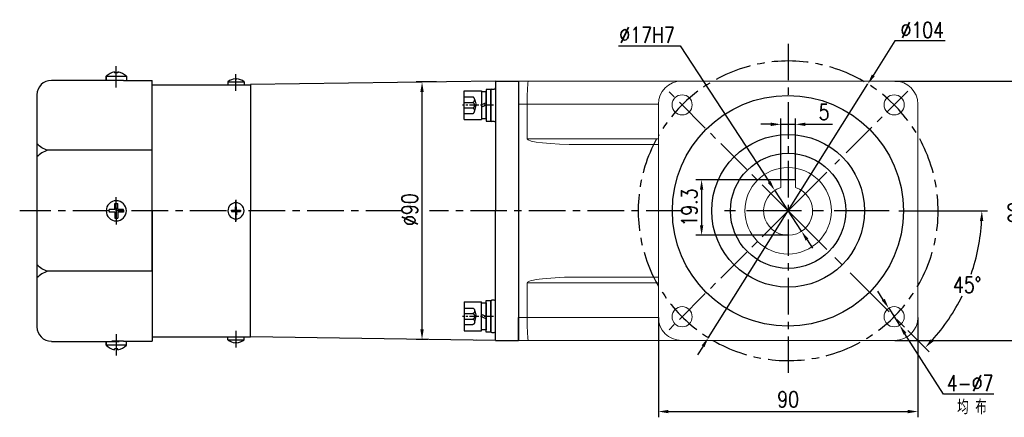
# Model space of a CAD drawing. Header units: inches. Extents: x 837 to 6223, y -2862 to 3098.
# Tile 50 of 139: x 4501 to 4842, y -655 to -517. Entities that reach past the tile are written whole.
import ezdxf

# ---------------------------------------------------------------- set-up
doc = ezdxf.new("R2010")
doc.units = ezdxf.units.IN
doc.header["$LTSCALE"] = 10
doc.header["$MEASUREMENT"] = 0
doc.linetypes.add('CENTER', pattern=[10.16, 6.35, -1.27, 1.27, -1.27])
doc.linetypes.add('HIDDEN', pattern=[1.905, 1.27, -0.635])
for name, color, linetype in [('1轮廓实线层', 7, 'Continuous'), ('3中心线层', 1, 'CENTER'), ('4虚线层', 6, 'HIDDEN'), ('6文字层', 3, 'Continuous'), ('7标注层', 4, 'Continuous')]:
    doc.layers.add(name, color=color, linetype=linetype)
doc.styles.add('PC_TEXTSTYLE', font='isocp.shx', dxfattribs={"width": 0.8, "bigfont": 'HZFS.SHX'})
doc.styles.add('TH_GBDIM', font='romans.shx', dxfattribs={"width": 0.8, "bigfont": 'gbcbig.shx'})
doc.dimstyles.new('TH_GBDIM', dxfattribs={"dimtxt": 3.5, "dimasz": 2.5, "dimexe": 2, "dimexo": 0, "dimgap": 1, "dimtad": 1, "dimdec": 4, "dimdsep": 46, "dimtxsty": 'TH_GBDIM', "dimcen": 0.09, "dimclrd": 4, "dimclre": 4, "dimclrt": 3, "dimadec": 0, "dimazin": 0, "dimtfac": 1, "dimtdec": 4, "dimtmove": 0, "dimatfit": 3, "dimfxl": 1, "dimtzin": 0, "dimarcsym": 0})
doc.dimstyles.new('角度标注', dxfattribs={"dimtxt": 3.5, "dimasz": 3, "dimexe": 2, "dimexo": 0, "dimgap": 1, "dimtad": 1, "dimtih": 1, "dimtoh": 1, "dimdsep": 46, "dimtxsty": 'PC_TEXTSTYLE', "dimsah": 1, "dimcen": 0.09, "dimclrd": 4, "dimclrt": 3, "dimadec": 0, "dimazin": 0, "dimtfac": 0.7, "dimtmove": 0, "dimatfit": 0, "dimfxl": 1, "dimtzin": 0, "dimarcsym": 0})

# ---------------------------------------------------------------- blocks, each defined once
blk = doc.blocks.new('*D817')
at = {"layer": '7标注层', "color": 4, "lineweight": -2, "transparency": 16777216}
for p, q in [((4804.18, -538.04), (4852.5, -538.04)), ((4850.5, -624.54), (4850.5, -541.54)), ((4804.18, -628.04), (4852.5, -628.04))]:
    blk.add_line(p, q, dxfattribs=at)
at = {"layer": '7标注层', "color": 4, "transparency": 16777216}
for points in [[(4849.92, -541.54), (4851.09, -541.54), (4850.5, -538.04)], [(4849.92, -624.54), (4851.09, -624.54), (4850.5, -628.04)]]:
    blk.add_solid(points, dxfattribs=at)
at = {"layer": 'Defpoints', "color": 0, "transparency": 16777216}
for p in [(4804.18, -538.04), (4850.5, -538.04), (4804.18, -628.04)]:
    blk.add_point(p, dxfattribs=at)
at = {"layer": '7标注层', "color": 3, "transparency": 16777216, "insert": (4846.25, -583.63), "char_height": 5.5, "attachment_point": 5, "rotation": 90, "style": 'TH_GBDIM'}
blk.add_mtext('90', dxfattribs=at)
blk = doc.blocks.new('*D818')
at = {"layer": '7标注层', "color": 4, "lineweight": -2, "transparency": 16777216}
for p, q in [((4722.18, -620.04), (4722.18, -654.72)), ((4812.18, -620.04), (4812.18, -654.72)), ((4725.68, -652.72), (4808.68, -652.72))]:
    blk.add_line(p, q, dxfattribs=at)
at = {"layer": '7标注层', "color": 4, "transparency": 16777216}
for points in [[(4725.68, -652.14), (4725.68, -653.31), (4722.18, -652.72)], [(4808.68, -652.14), (4808.68, -653.31), (4812.18, -652.72)]]:
    blk.add_solid(points, dxfattribs=at)
at = {"layer": 'Defpoints', "color": 0, "transparency": 16777216}
for p in [(4722.18, -620.04), (4812.18, -620.04), (4812.18, -652.72)]:
    blk.add_point(p, dxfattribs=at)
at = {"layer": '7标注层', "color": 3, "transparency": 16777216, "insert": (4767.18, -648.47), "char_height": 5.5, "attachment_point": 5, "style": 'TH_GBDIM'}
blk.add_mtext('90', dxfattribs=at)
blk = doc.blocks.new('*D719')
at = {"layer": '7标注层', "color": 4, "lineweight": -2, "transparency": 16777216}
for p, q in [((4804.23, -524.04), (4796.7, -536.04)), ((4821.65, -524.04), (4804.23, -524.04)), ((4739.52, -627.07), (4794.84, -539)), ((4737.66, -630.04), (4735.8, -633))]:
    blk.add_line(p, q, dxfattribs=at)
at = {"layer": '7标注层', "color": 4, "transparency": 16777216}
for points in [[(4796.2, -535.73), (4797.19, -536.35), (4794.84, -539)], [(4737.17, -629.73), (4738.16, -630.35), (4739.52, -627.07)]]:
    blk.add_solid(points, dxfattribs=at)
at = {"layer": 'Defpoints', "color": 0, "transparency": 16777216}
for p in [(4794.84, -539), (4739.52, -627.07)]:
    blk.add_point(p, dxfattribs=at)
at = {"layer": '7标注层', "color": 3, "transparency": 16777216, "insert": (4813.69, -520.29), "char_height": 5.5, "attachment_point": 5, "style": 'TH_GBDIM'}
blk.add_mtext('{∅104}{}{}', dxfattribs=at)
blk = doc.blocks.new('*D720')
at = {"layer": '7标注层', "color": 4, "lineweight": -2, "transparency": 16777216}
for p, q in [((4761.18, -553.01), (4757.68, -553.01)), ((4764.68, -572.24), (4764.68, -551.01)), ((4764.68, -553.01), (4769.68, -553.01)), ((4769.68, -572.24), (4769.68, -551.01)), ((4773.18, -553.01), (4782.61, -553.01))]:
    blk.add_line(p, q, dxfattribs=at)
at = {"layer": '7标注层', "color": 4, "transparency": 16777216}
for points in [[(4761.18, -552.43), (4761.18, -553.6), (4764.68, -553.01)], [(4773.18, -552.43), (4773.18, -553.6), (4769.68, -553.01)]]:
    blk.add_solid(points, dxfattribs=at)
at = {"layer": 'Defpoints', "color": 0, "transparency": 16777216}
for p in [(4764.68, -553.01), (4764.68, -572.24), (4769.68, -572.24)]:
    blk.add_point(p, dxfattribs=at)
at = {"layer": '7标注层', "color": 3, "transparency": 16777216, "insert": (4779.65, -548.76), "char_height": 5.5, "attachment_point": 5, "style": 'TH_GBDIM'}
blk.add_mtext('5', dxfattribs=at)
blk = doc.blocks.new('*D721')
at = {"layer": '7标注层', "color": 4, "lineweight": -2, "transparency": 16777216}
for p, q in [((4769.68, -572.24), (4735.17, -572.24)), ((4737.17, -575.74), (4737.17, -588.04)), ((4767.18, -591.54), (4735.17, -591.54))]:
    blk.add_line(p, q, dxfattribs=at)
at = {"layer": '7标注层', "color": 4, "transparency": 16777216}
for points in [[(4736.58, -575.74), (4737.75, -575.74), (4737.17, -572.24)], [(4736.58, -588.04), (4737.75, -588.04), (4737.17, -591.54)]]:
    blk.add_solid(points, dxfattribs=at)
at = {"layer": 'Defpoints', "color": 0, "transparency": 16777216}
for p in [(4769.68, -572.24), (4737.17, -591.54), (4767.18, -591.54)]:
    blk.add_point(p, dxfattribs=at)
at = {"layer": '7标注层', "color": 3, "transparency": 16777216, "insert": (4732.92, -581.89), "char_height": 5.5, "attachment_point": 5, "rotation": 90, "style": 'TH_GBDIM'}
blk.add_mtext('19.3', dxfattribs=at)
blk = doc.blocks.new('*D722')
at = {"layer": '7标注层', "color": 4, "lineweight": -2, "transparency": 16777216}
for p, q in [((4800.19, -613.9), (4798.32, -610.94)), ((4802.07, -616.85), (4805.83, -622.76)), ((4821.01, -646.64), (4807.7, -625.71)), ((4838.56, -646.64), (4821.01, -646.64))]:
    blk.add_line(p, q, dxfattribs=at)
at = {"layer": '7标注层', "color": 4, "transparency": 16777216}
for points in [[(4800.69, -613.59), (4799.7, -614.21), (4802.07, -616.85)], [(4808.2, -625.4), (4807.21, -626.03), (4805.83, -622.76)]]:
    blk.add_solid(points, dxfattribs=at)
at = {"layer": 'Defpoints', "color": 0, "transparency": 16777216}
for p in [(4802.07, -616.85), (4805.83, -622.76)]:
    blk.add_point(p, dxfattribs=at)
at = {"layer": '7标注层', "color": 3, "transparency": 16777216, "insert": (4830.28, -642.89), "char_height": 5.5, "attachment_point": 5, "style": 'TH_GBDIM'}
blk.add_mtext('4-∅7', dxfattribs=at)
blk = doc.blocks.new('*D723')
at = {"layer": '7标注层', "color": 4, "lineweight": -2, "transparency": 16777216}
for p, q in [((4708.32, -525.73), (4729.72, -525.73)), ((4729.72, -525.73), (4760.61, -572.99)), ((4771.83, -590.15), (4762.53, -575.92)), ((4773.74, -593.08), (4775.66, -596.01))]:
    blk.add_line(p, q, dxfattribs=at)
at = {"layer": '7标注层', "color": 4, "transparency": 16777216}
for points in [[(4761.1, -572.67), (4760.13, -573.31), (4762.53, -575.92)], [(4774.23, -592.76), (4773.26, -593.4), (4771.83, -590.15)]]:
    blk.add_solid(points, dxfattribs=at)
at = {"layer": 'Defpoints', "color": 0, "transparency": 16777216}
for p in [(4762.53, -575.92), (4771.83, -590.15)]:
    blk.add_point(p, dxfattribs=at)
at = {"layer": '7标注层', "color": 3, "transparency": 16777216, "insert": (4718.27, -521.98), "char_height": 5.5, "attachment_point": 5, "style": 'TH_GBDIM'}
blk.add_mtext('∅17H7', dxfattribs=at)
blk = doc.blocks.new('*D724')
at = {"layer": '7标注层', "color": 0, "lineweight": -2, "transparency": 16777216}
for p, q in [((4816.43, -583.04), (4836.37, -583.04)), ((4808.73, -624.59), (4816.11, -631.96))]:
    blk.add_line(p, q, dxfattribs=at)
at = {"layer": '7标注层', "color": 4, "lineweight": -2, "transparency": 16777216}
for start, end in [(340.9209, 357.0152), (317.9848, 333.9922)]:
    blk.add_arc((4767.18, -583.04), 67.19, start, end, dxfattribs=at)
at = {"layer": '7标注层', "color": 4, "transparency": 16777216}
for points in [[(4833.7, -586.52), (4834.86, -586.55), (4834.37, -583.04)], [(4817.52, -628.41), (4816.68, -627.61), (4814.69, -630.55)]]:
    blk.add_solid(points, dxfattribs=at)
at = {"layer": 'Defpoints', "color": 0, "transparency": 16777216}
for p in [(4767.18, -583.04), (4805.53, -583.04), (4816.43, -583.04), (4825.37, -616.63), (4808.73, -624.59)]:
    blk.add_point(p, dxfattribs=at)
at = {"layer": '7标注层', "color": 3, "transparency": 16777216, "insert": (4829.26, -608.75), "char_height": 5.5, "attachment_point": 5, "style": 'TH_GBDIM'}
blk.add_mtext('45°', dxfattribs=at)
blk = doc.blocks.new('*D717')
at = {"layer": '7标注层', "color": 4, "lineweight": -2, "transparency": 16777216}
for p, q in [((4645.18, -538.32), (4638.22, -538.32)), ((4640.22, -624.21), (4640.22, -541.82)), ((4642.18, -627.71), (4638.22, -627.71))]:
    blk.add_line(p, q, dxfattribs=at)
at = {"layer": '7标注层', "color": 4, "transparency": 16777216}
for points in [[(4639.63, -541.82), (4640.8, -541.82), (4640.22, -538.32)], [(4639.63, -624.21), (4640.8, -624.21), (4640.22, -627.71)]]:
    blk.add_solid(points, dxfattribs=at)
at = {"layer": 'Defpoints', "color": 0, "transparency": 16777216}
for p in [(4640.22, -538.32), (4645.18, -538.32), (4642.18, -627.71)]:
    blk.add_point(p, dxfattribs=at)
at = {"layer": '7标注层', "color": 3, "transparency": 16777216, "insert": (4635.97, -582.63), "char_height": 5.5, "attachment_point": 5, "rotation": 90, "style": 'TH_GBDIM'}
blk.add_mtext('%%C90', dxfattribs=at)
blk = doc.blocks.new('GB／T70.1M6M10')
at = {"layer": '1轮廓实线层'}
for p, q in [((0, -5), (0, 5)), ((0, 5), (6, 5)), ((6, 5), (6, -5)), ((0, -5), (6, -5))]:
    blk.add_line(p, q, dxfattribs=at)
at = {"layer": '3中心线层', "ltscale": 0.05}
blk.add_line((10.11, 0), (-0.6, 0), dxfattribs=at)
at = {"layer": '4虚线层'}
for p, q in [((0, 2.86), (3, 2.86)), ((0, 0.95), (3, 0.95)), ((3.6, 1.91), (4.15, 0)), ((3.6, -1.91), (4.15, 0)), ((0, -0.95), (3, -0.95)), ((0, -2.86), (3, -2.86))]:
    blk.add_line(p, q, dxfattribs=at)
for centre in [(2.54, 1.91), (2.54, 0), (2.54, -1.91)]:
    blk.add_arc(centre, 1.06, 295.6298, 64.3702, dxfattribs=at)
blk = doc.blocks.new('GB848_6_1.6_R')
at = {"layer": '1轮廓实线层'}
for p, q in [((-3.2, 1.6), (-5.5, 1.6)), ((-5.5, 1.6), (-5.5, 0)), ((-5.5, 0), (-3.2, 0)), ((3.2, 1.6), (-3.2, 1.6)), ((-3.2, 0), (3.2, 0)), ((5.5, 1.6), (3.2, 1.6)), ((3.2, 0), (5.5, 0)), ((5.5, 0), (5.5, 1.6))]:
    blk.add_line(p, q, dxfattribs=at)
blk = doc.blocks.new('GB93_6_0.8_R')
at = {"layer": '1轮廓实线层'}
for p, q in [((4.65, 1.6), (-4.65, 1.6)), ((-4.65, 1.6), (-4.65, 0)), ((-4.65, 0), (4.65, 0)), ((0, 0), (-0.69, 1.6)), ((0.86, 0), (0.17, 1.6)), ((4.65, 0), (4.65, 1.6))]:
    blk.add_line(p, q, dxfattribs=at)

msp = doc.modelspace()

# ---------------------------------------------------------------- linework, layer by layer
for p, q in [((4533.57945, -534.74947), (4533.57945, -535.17766)), ((4534.77945, -535.17766), (4533.57945, -535.17766)), ((4534.77945, -534.74947), (4534.77945, -535.17766)), ((4530.67945, -537.47491), (4530.67945, -536.34232)), ((4530.67945, -536.34232), (4530.67945, -537.77766)), ((4537.67945, -536.43672), (4530.67945, -536.43672)), ((4537.67945, -536.34232), (4537.67945, -537.77766)), ((4546.67945, -539.28604), (4554.59142, -539.28604)), ((4546.67945, -539.28604), (4580.67945, -539.28604)), ((4572.87945, -538.28604), (4572.87945, -539.28604)), ((4572.87945, -538.28604), (4578.47945, -538.28604)), ((4575.47945, -537.22213), (4575.47945, -537.38377)), ((4575.47945, -537.38377), (4575.87945, -537.38377)), ((4575.87945, -537.22213), (4575.87945, -537.38377)), ((4578.47945, -538.28604), (4578.47945, -539.28604)), ((4665.67945, -538.03604), (4580.67945, -539.23604)), ((4580.67945, -539.23604), (4580.67945, -539.28604)), ((4580.67945, -539.28604), (4580.67945, -583.03604)), ((4665.67945, -538.03604), (4673.67945, -538.03604)), ((4665.67945, -538.03604), (4665.67945, -538.03904)), ((4665.67945, -538.03604), (4665.67945, -583.03604)), ((4665.67945, -538.03604), (4665.67945, -583.03604)), ((4665.67945, -538.03604), (4665.67945, -583.03604)), ((4673.67945, -538.03604), (4673.67945, -546.03604)), ((4673.67945, -538.03604), (4673.67945, -546.03604)), ((4664.07945, -541.18588), (4664.07945, -551.58588)), ((4574.10162, -582.83604), (4575.47945, -582.83604)), ((4574.10162, -583.03604), (4574.10162, -582.83604)), ((4574.10162, -583.03604), (4574.10162, -583.23604)), ((4574.10162, -583.23604), (4575.47945, -583.23604)), ((4575.47945, -582.83604), (4575.47945, -581.63604)), ((4575.47945, -581.63604), (4575.87945, -581.63604)), ((4575.47945, -583.23604), (4575.47945, -584.43604)), ((4575.87945, -582.83604), (4575.87945, -581.63604)), ((4575.87945, -582.83604), (4577.25728, -582.83604)), ((4575.87945, -583.23604), (4577.25728, -583.23604)), ((4575.87945, -583.23604), (4575.87945, -584.43604)), ((4577.25728, -583.03604), (4577.25728, -582.83604)), ((4577.25728, -583.03604), (4577.25728, -583.23604)), ((4580.67945, -626.78604), (4580.67945, -583.03604)), ((4665.67945, -628.03604), (4665.67945, -583.03604)), ((4665.67945, -628.03604), (4665.67945, -583.03604)), ((4665.67945, -628.03604), (4665.67945, -583.03604)), ((4575.47945, -584.43604), (4575.87945, -584.43604)), ((4664.07945, -624.88022), (4664.07945, -614.48022)), ((4673.67945, -628.03604), (4673.67945, -620.03604)), ((4673.67945, -628.03604), (4673.67945, -620.03604)), ((4546.67945, -626.78604), (4554.59142, -626.78604)), ((4546.67945, -626.78604), (4572.87945, -626.78604)), ((4569.5688, -626.78604), (4580.67945, -626.78604)), ((4572.87945, -627.78604), (4572.87945, -626.78604)), ((4572.87945, -627.78604), (4578.47945, -627.78604)), ((4578.47945, -627.78604), (4578.47945, -626.78604)), ((4580.67945, -626.83604), (4580.67945, -626.78604)), ((4665.67945, -628.03604), (4580.67945, -626.83604)), ((4665.67945, -628.03604), (4659.1212, -627.94345)), ((4665.67945, -628.03604), (4665.67945, -628.03305)), ((4665.67945, -628.03604), (4673.67945, -628.03604)), ((4530.67945, -629.72977), (4530.67945, -628.29442)), ((4530.67945, -628.59717), (4530.67945, -629.72977)), ((4537.67945, -629.63536), (4530.67945, -629.63536)), ((4534.77945, -630.89442), (4533.57945, -630.89442)), ((4533.57945, -631.32262), (4533.57945, -630.89442)), ((4534.77945, -631.32262), (4534.77945, -630.89442)), ((4537.67945, -629.72977), (4537.67945, -628.29442)), ((4575.47945, -628.84996), (4575.47945, -628.68832)), ((4575.47945, -628.68832), (4575.87945, -628.68832)), ((4575.87945, -628.84996), (4575.87945, -628.68832))]:
    msp.add_line(p, q)
at = {"linetype": 'Continuous', "lineweight": 15}
for p, q in [((4673.67945, -538.03604), (4677.1177, -538.03604)), ((4677.1177, -538.03604), (4730.17945, -538.03604)), ((4804.17945, -538.03604), (4730.17945, -538.03604)), ((4676.67945, -546.03604), (4673.67945, -546.03604)), ((4722.17945, -546.03604), (4676.67945, -546.03604)), ((4676.67945, -558.03604), (4676.67945, -546.03604)), ((4722.17945, -546.03604), (4722.17945, -620.03604)), ((4812.17946, -620.03604), (4812.17946, -546.03604)), ((4676.67945, -558.03604), (4722.17945, -558.03604)), ((4722.17945, -560.03604), (4694.98901, -560.03604)), ((4694.98901, -606.03604), (4722.17945, -606.03604)), ((4722.17945, -608.03604), (4676.67945, -608.03604)), ((4676.67945, -608.03604), (4676.67945, -620.03604)), ((4673.67945, -620.03604), (4676.67945, -620.03604)), ((4676.67945, -620.03604), (4722.17945, -620.03604)), ((4677.1177, -628.03605), (4673.67945, -628.03605)), ((4730.17945, -628.03605), (4677.1177, -628.03605)), ((4730.17945, -628.03605), (4804.17945, -628.03605))]:
    msp.add_line(p, q, dxfattribs=at)
at = {"color": 7, "linetype": 'Continuous', "lineweight": 15}
for p, q in [((4764.67945, -573.87089), (4764.67945, -572.23604)), ((4764.67945, -572.23604), (4769.67945, -572.23604)), ((4769.67945, -572.23604), (4769.67945, -573.87089)), ((4764.67945, -574.91201), (4764.67945, -574.49438)), ((4764.67945, -574.65079), (4764.67945, -574.91201)), ((4769.67945, -574.49438), (4769.67945, -574.91201)), ((4769.67945, -574.91201), (4769.67945, -574.65079))]:
    msp.add_line(p, q, dxfattribs=at)
at = {"linetype": 'Continuous', "lineweight": 15}
for centre in [(4730.4099, -546.26649), (4803.94901, -546.26649), (4730.4099, -619.8056), (4803.94901, -619.8056)]:
    msp.add_circle(centre, 3.5, dxfattribs=at)
at = {"color": 7, "linetype": 'Continuous', "lineweight": 15}
msp.add_circle((4767.17945, -583.03604), 15, dxfattribs=at)
for centre, radius, start, end in [((4535.13934, -541.02581), 6.46728, 103.957243, 133.5991462), ((4533.21956, -541.02581), 6.46728, 46.4008538, 76.042757), ((4575.67945, -541.41979), 4.20243, 92.7278248, 131.7807179), ((4575.67945, -541.41979), 4.20243, 48.2192821, 87.2721752), ((4664.47945, -541.18588), 0.4, 90, 180), ((4665.27945, -540.38588), 0.4, 270, 0), ((4664.47945, -551.58588), 0.4, 180, 270), ((4665.27945, -552.38588), 0.4, 0, 90), ((4575.67945, -583.03604), 2.8, 0, 180), ((4575.67945, -583.03604), 2.8, 180, 0), ((4664.47945, -614.48022), 0.4, 90, 180), ((4665.27945, -613.68022), 0.4, 270, 0), ((4575.67945, -624.65229), 4.20243, 228.2192821, 267.2721752), ((4575.67945, -624.65229), 4.20243, 272.7278248, 311.7807179), ((4664.47945, -624.88022), 0.4, 180, 270), ((4665.27945, -625.68022), 0.4, 0, 90), ((4535.13934, -625.04628), 6.46728, 226.4008538, 256.042757), ((4533.21956, -625.04628), 6.46728, 283.957243, 313.5991462)]:
    msp.add_arc(centre, radius, start, end)
at = {"linetype": 'Continuous', "lineweight": 15}
for centre, radius, start, end in [((4730.17945, -546.03604), 8, 90, 180), ((4804.17945, -546.03604), 8, 0, 90), ((4767.17945, -583.03604), 9.5, 269.9884294, 270.0115706), ((4730.17945, -620.03604), 8, 180, 270), ((4804.17945, -620.03604), 8, 270, 0)]:
    msp.add_arc(centre, radius, start, end, dxfattribs=at)
at = {"color": 7, "linetype": 'Continuous', "lineweight": 15}
msp.add_arc((4767.17945, -583.03604), 8.5, 107.1046352, 72.8953648, dxfattribs=at)
at = {"linetype": 'Continuous', "lineweight": 15}
for centre, major_axis, ratio, start_param, end_param in [((4677.1177, -546.03604), (0, 8), 0.054780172, 0, 1.570796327), ((4694.98901, -558.03604), (18.30956, 0), 0.109232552, 3.141592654, 4.71238898), ((4694.98901, -608.03604), (-18.30956, 0), 0.109232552, 4.71238898, 6.283185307), ((4677.1177, -620.03604), (0, 8), 0.054780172, 1.570796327, 3.141592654)]:
    msp.add_ellipse(centre, major_axis=major_axis, ratio=ratio, start_param=start_param, end_param=end_param, dxfattribs=at)
for points in [[(4664.47945, -540.78588), (4665.27945, -540.78588)], [(4665.27945, -551.98588), (4664.47945, -551.98588)], [(4665.27945, -614.08022), (4664.47945, -614.08022)], [(4664.47945, -625.28022), (4665.27945, -625.28022)]]:
    msp.add_open_spline(points, degree=1)
at = {"color": 7, "linetype": 'Continuous', "lineweight": 15}
for points, knots in [([(4764.67945, -573.87089), (4764.67945, -574.13866), (4764.67945, -574.4852), (4764.67945, -574.83295), (4764.67945, -574.91201)], [0, 0, 0, 0, 0.772661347, 1, 1, 1, 1]), ([(4769.67945, -574.91201), (4769.67945, -574.83295), (4769.67945, -574.4852), (4769.67945, -574.13866), (4769.67945, -573.87089)], [0, 0, 0, 0, 0.227338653, 1, 1, 1, 1])]:
    msp.add_open_spline(points, degree=3, knots=knots, dxfattribs=at)
at = {"layer": '1轮廓实线层'}
for p, q in [((4511.67945, -537.71766), (4535.16651, -537.71766)), ((4536.66651, -537.77766), (4532.66651, -537.77766)), ((4536.66651, -537.77766), (4546.67945, -537.77766)), ((4546.67945, -583.03604), (4546.67945, -537.77766)), ((4506.67945, -542.79442), (4506.67945, -623.29442)), ((4546.67945, -562.03515), (4510.40324, -562.03515)), ((4533.67945, -582.53604), (4531.67945, -582.53604)), ((4531.67945, -583.03604), (4531.67945, -582.53604)), ((4531.67945, -583.03604), (4531.67945, -583.53604)), ((4533.67945, -583.53604), (4531.67945, -583.53604)), ((4533.67945, -582.53604), (4533.67945, -580.53604)), ((4533.67945, -580.53604), (4534.67945, -580.53604)), ((4533.67945, -583.53604), (4533.67945, -585.53604)), ((4534.67945, -582.53604), (4534.67945, -580.53604)), ((4536.67945, -582.53604), (4534.67945, -582.53604)), ((4536.67945, -583.53604), (4534.67945, -583.53604)), ((4534.67945, -583.53604), (4534.67945, -585.53604)), ((4536.67945, -583.03604), (4536.67945, -582.53604)), ((4536.67945, -583.03604), (4536.67945, -583.53604)), ((4546.67945, -583.03604), (4546.67945, -628.29442)), ((4546.67945, -604.03693), (4546.67945, -583.03604)), ((4533.67945, -585.53604), (4534.67945, -585.53604)), ((4546.67945, -604.03693), (4510.40324, -604.03693)), ((4511.67945, -628.35442), (4535.16651, -628.35442)), ((4536.66651, -628.29442), (4532.66651, -628.29442)), ((4536.66651, -628.29442), (4546.67945, -628.29442))]:
    msp.add_line(p, q, dxfattribs=at)
at = {"layer": '1轮廓实线层', "color": 0}
for p, q in [((4673.67945, -538.03604), (4673.67945, -628.03604)), ((4673.67945, -538.03604), (4673.67945, -628.03604)), ((4673.67945, -540.03604), (4673.67945, -540.93604)), ((4673.67945, -540.03604), (4673.67945, -540.93604))]:
    msp.add_line(p, q, dxfattribs=at)
at = {"layer": '1轮廓实线层'}
for centre, radius in [((4767.08945, -583.03604), 40.0495), ((4767.17946, -583.03605), 20)]:
    msp.add_circle(centre, radius, dxfattribs=at)
for centre, radius, start, end in [((4511.67945, -542.77766), 5, 90, 180), ((4534.17945, -583.03604), 3.5, 0, 180), ((4534.17945, -583.03604), 3.5, 180, 0), ((4511.67945, -623.29442), 5, 180, 270)]:
    msp.add_arc(centre, radius, start, end, dxfattribs=at)
for points in [[(4510.40324, -562.03515), (4508.3709, -561.1673), (4506.67945, -559.74949)], [(4510.40324, -562.03515), (4508.3709, -562.903), (4506.67945, -564.32081)], [(4510.40324, -604.03693), (4508.3709, -603.16909), (4506.67945, -601.75128)], [(4510.40324, -604.03693), (4508.3709, -604.90478), (4506.67945, -606.32259)]]:
    msp.add_spline(points, degree=3, dxfattribs=at)
at = {"layer": '3中心线层', "ltscale": 0.2}
for p, q in [((4767.17945, -525.03604), (4767.17945, -641.03604)), ((4767.17945, -583.03604), (4725.62441, -541.481)), ((4787.26312, -562.95238), (4808.7345, -541.481)), ((4633.40871, -583.03604), (4500.68811, -583.03604)), ((4730.63061, -583.03605), (4642.76627, -583.03605)), ((4767.17945, -583.03604), (4725.62441, -624.59109))]:
    msp.add_line(p, q, dxfattribs=at)
at = {"layer": '3中心线层'}
for p, q in [((4534.17945, -540.26913), (4534.17945, -532.86359)), ((4575.67945, -541.35082), (4575.67945, -535.57734)), ((4534.17945, -584.08894), (4534.17945, -578.30773)), ((4575.67945, -579.22713), (4575.67945, -583.69042)), ((4575.67945, -583.98724), (4575.67945, -579.46176)), ((4534.17945, -581.98315), (4534.17945, -587.76435)), ((4575.67945, -582.08484), (4575.67945, -586.61032)), ((4575.67945, -586.84495), (4575.67945, -582.38167)), ((4575.67945, -624.72127), (4575.67945, -630.49475)), ((4534.17945, -625.80296), (4534.17945, -633.2085))]:
    msp.add_line(p, q, dxfattribs=at)
at = {"layer": '3中心线层', "ltscale": 0.3}
for p, q in [((4767.17945, -583.03604), (4785.02628, -565.18922)), ((4802.25108, -583.03605), (4741.29337, -583.03605)), ((4767.17945, -583.03604), (4808.7345, -624.59109))]:
    msp.add_line(p, q, dxfattribs=at)
at = {"layer": '3中心线层', "ltscale": 2}
msp.add_line((4805.53385, -583.03604), (4816.42767, -583.03604), dxfattribs=at)
at = {"layer": '3中心线层', "ltscale": 0.2}
for start, end in [(59.9266563, 149.9266511), (329.9266574, 59.9266563), (151.2643458, 239.9266563), (239.9266563, 329.9266574)]:
    msp.add_arc((4767.17945, -583.03604), 52, start, end, dxfattribs=at)
at = {"layer": '7标注层'}
msp.add_circle((4767.17945, -583.03604), 26.5, dxfattribs=at)

# ---------------------------------------------------------------- block references
at = {"layer": '1轮廓实线层'}
msp.add_blockref('GB／T70.1M6M10', (4654.87945, -546.38588), dxfattribs=at)
for name, rotation in [('GB93_6_0.8_R', 89.99999999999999), ('GB848_6_1.6_R', 270)]:
    msp.add_blockref(name, (4662.47945, -546.38588), dxfattribs=dict(at, rotation=rotation))
at = {"layer": '1轮廓实线层', "xscale": -1}
for name, p, rotation in [('GB848_6_1.6_R', (4662.47945, -619.68621), 269.9999986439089), ('GB／T70.1M6M10', (4654.87945, -619.68621), 179.9999986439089), ('GB93_6_0.8_R', (4662.47945, -619.68621), 89.99999864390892)]:
    msp.add_blockref(name, p, dxfattribs=dict(at, rotation=rotation))

# ---------------------------------------------------------------- texts
at = {"layer": '6文字层', "insert": (4825.78949, -648.63849), "char_height": 5, "width": 38.9678296, "attachment_point": 1, "style": 'PC_TEXTSTYLE'}
msp.add_mtext('{\\C3;均 布}', dxfattribs=at)

# ---------------------------------------------------------------- dimensions: what is measured, and where the dimension line sits
at = {"layer": '7标注层'}
for p1, p2, text, picture, middle in [((4771.82987, -590.15107), (4762.52903, -575.92102), '<>H7', '*D723', (4718.27062, -525.72861)), ((4739.52367, -627.07191), (4794.83524, -539.00018), '{<>}{}{}', '*D719', (4813.68993, -524.04419)), ((4802.07136, -616.85188), (4805.82665, -622.75931), '4-<>', '*D722', (4830.2839, -646.64059))]:
    dim = msp.add_diameter_dim_2p(p1=p1, p2=p2, text=text, dimstyle='TH_GBDIM', override={"dimtxt": 5.5, "dimasz": 3.5, "dimtoh": 1, "dimdec": 0}, dxfattribs=at)
    dim.commit()
    dim.dimension.update_dxf_attribs({"geometry": picture, "text_midpoint": middle, "dimtype": 163})
dim = msp.add_linear_dim(base=(4640.21571, -538.31838), p1=(4642.17752, -627.71234), p2=(4645.18095, -538.31838), angle=90, text='%%C90', dimstyle='TH_GBDIM', override={"dimtxt": 5.5, "dimasz": 3.5, "dimgap": 1.5, "dimdec": 1, "dimadec": 1}, dxfattribs=at)
dim.commit()
dim.dimension.update_dxf_attribs({"geometry": '*D717', "text_midpoint": (4640.21571, -582.63434), "dimtype": 160})
for base, p1, p2, picture, middle in [((4850.50348, -538.03604), (4804.17945, -628.03604), (4804.17945, -538.03604), '*D817', (4850.50348, -583.62818)), ((4737.16542, -591.53604), (4769.67945, -572.23604), (4767.17945, -591.53604), '*D721', (4737.16542, -581.88604))]:
    dim = msp.add_linear_dim(base=base, p1=p1, p2=p2, angle=90, dimstyle='TH_GBDIM', override={"dimtxt": 5.5, "dimasz": 3.5, "dimgap": 1.5, "dimdec": 1, "dimadec": 1}, dxfattribs=at)
    dim.commit()
    dim.dimension.update_dxf_attribs({"geometry": picture, "text_midpoint": middle, "dimtype": 160})
for base, p1, p2, picture, middle in [((4764.67945, -553.01486), (4769.67945, -572.23604), (4764.67945, -572.23604), '*D720', (4779.64612, -553.01486)), ((4812.17946, -652.72356), (4722.17945, -620.03604), (4812.17946, -620.03604), '*D818', (4767.17946, -652.72356))]:
    dim = msp.add_linear_dim(base=base, p1=p1, p2=p2, dimstyle='TH_GBDIM', override={"dimtxt": 5.5, "dimasz": 3.5, "dimgap": 1.5, "dimdec": 1, "dimadec": 1}, dxfattribs=at)
    dim.commit()
    dim.dimension.update_dxf_attribs({"geometry": picture, "text_midpoint": middle, "dimtype": 160})
dim = msp.add_angular_dim_2l(base=(4825.36943, -616.63204), line1=((4767.17945, -583.03604), (4808.7345, -624.59109)), line2=((4805.53385, -583.03604), (4816.42767, -583.03604)), dimstyle='角度标注', override={"dimtxt": 5.5, "dimasz": 3.5, "dimdec": 0, "dimtxsty": 'TH_GBDIM'}, dxfattribs=at)
dim.commit()
dim.dimension.update_dxf_attribs({"geometry": '*D724', "text_midpoint": (4829.25676, -608.74931)})

doc.saveas('drawing.dxf')
